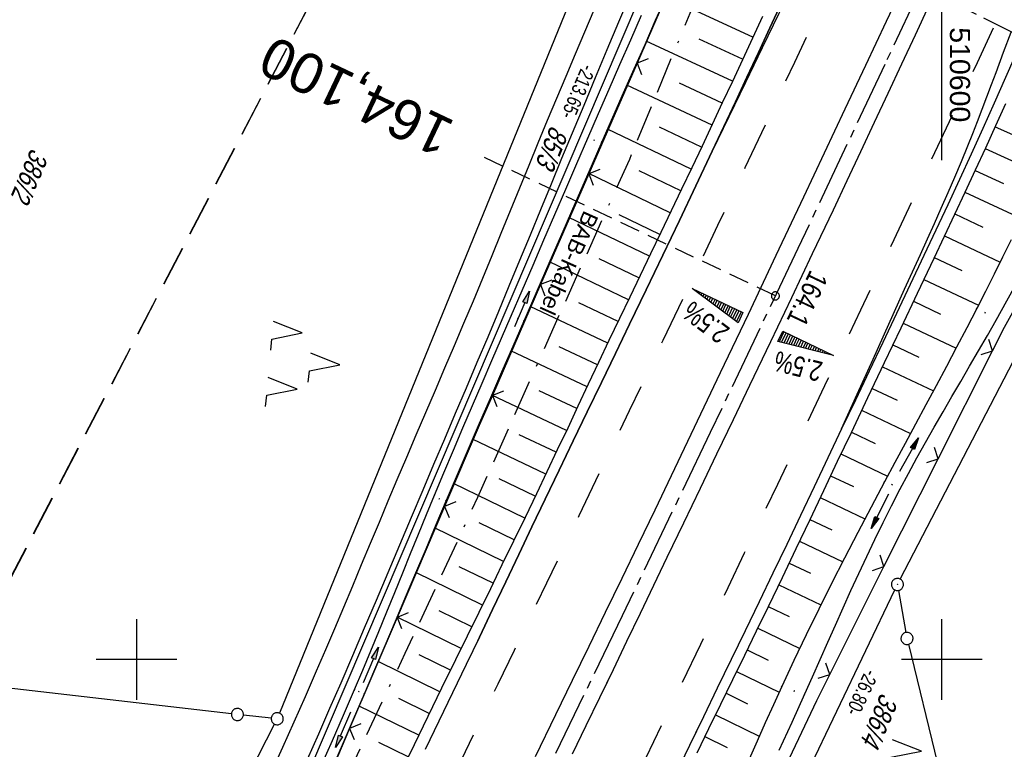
# Model space of a CAD drawing. Extents: x 510037 to 510706, y 460701 to 461658.
# Tile 32 of 34: x 510486 to 510608, y 461489 to 461579. Entities that reach past the tile are written whole.
import ezdxf
from ezdxf.enums import TextEntityAlignment as Align

# ---------------------------------------------------------------- set-up
doc = ezdxf.new("R2010")
doc.units = 0
doc.header["$LTSCALE"] = 10
doc.header["$MEASUREMENT"] = 0
for name, pattern in [('ACAD_ISO16W100', [73, 15, -6.5, 15, -6.5, 15, -7, 1, -7]), ('ACHSE', [5.5, 4, -0.5, 0.5, -0.5]), ('AUSGEZOGEN', [0]), ('LT00', [0]), ('LT02', [0.4, 0.2, -0.2]), ('LT05', [0.7, 0.5, -0.2]), ('LT14', [0.6, 0.5, -0.1]), ('LT17', [0.15, 0.1, -0.05])]:
    doc.linetypes.add(name, pattern=pattern)
doc.layers.get('0').update_dxf_attribs({"linetype": 'LT00'})
for name, color, linetype in [('--EK_FBR', 1, 'LT00'), ('--EK_ST-93-1', 30, 'LT17'), ('--EL_DFK_AB_L', 21, 'LT00'), ('--EL_DFK_AB_P', 7, 'LT00'), ('-AX-093', 35, 'ACHSE'), ('-QUE-20O', 11, 'LT00'), ('-QUE-20W', 11, 'LT00'), ('-ST-93-1', 250, 'LT00'), ('ABSTAND', 8, 'LT00'), ('BAB-KABEL', 220, 'ACAD_ISO16W100'), ('BAB-KABEL_TEXT', 221, 'Continuous'), ('DFK_AB_L', 21, 'LT00'), ('DFK_AB_P', 7, 'LT00'), ('DFK_FLUR_NR', 250, 'LT00'), ('DFK_GZPKT', 250, 'LT00'), ('DFK_KATASTER', 250, 'LT00'), ('DFK_NUTZUNG', 250, 'LT00'), ('FFH', 61, 'LT05'), ('NSG', 61, 'LT05'), ('PFEIL', 140, 'AUSGEZOGEN'), ('V108_AFBR_BAB', 250, 'LT00'), ('V108_BOESCH', 250, 'LT00'), ('V108_BOSCHUNG', 250, 'LT00'), ('V108_GRABEN', 250, 'LT00'), ('V108_LD_MARK', 250, 'LT00'), ('V108_LG_MARK', 250, 'LT02'), ('V108_PK_GR', 1, 'LT00'), ('V108_RASTER', 250, 'LT00'), ('V108_ZAUN', 40, 'LT00')]:
    doc.layers.add(name, color=color, linetype=linetype)
doc.layers.add('-BLATT_108-RAND', color=7, linetype='LT14', plot=False)
doc.styles.add('Beschrift', font='ARIAL.TTF')
doc.styles.get("Standard").update_dxf_attribs({"font": 'ARIAL.TTF'})

# ---------------------------------------------------------------- blocks, each defined once
blk = doc.blocks.new('SYMB7010')
at = {"color": 0, "linetype": 'ByBlock'}
for points in [[(-0.031408, 0.499213), (-0.093728, 0.49134), (-0.15457, 0.475719), (-0.212975, 0.452595), (-0.268021, 0.422333), (-0.31884, 0.385411), (-0.36463, 0.342411), (-0.40467, 0.29401), (-0.438329, 0.240973), (-0.465074, 0.184136), (-0.484486, 0.124395), (-0.496256, 0.062692), (-0.5002, 0)], [(-0.5002, 0), (-0.496256, -0.062692), (-0.484486, -0.124395), (-0.465075, -0.184136), (-0.438329, -0.240973), (-0.404671, -0.29401), (-0.36463, -0.342411), (-0.31884, -0.385411), (-0.268021, -0.422333), (-0.212975, -0.452595), (-0.154571, -0.475719), (-0.093728, -0.49134), (-0.031408, -0.499213), (0.031408, -0.499213)], [(0.5002, 0), (0.496256, 0.062692), (0.484485, 0.124395), (0.465074, 0.184136), (0.438329, 0.240973), (0.40467, 0.29401), (0.36463, 0.342411), (0.31884, 0.385411), (0.268021, 0.422333), (0.212975, 0.452595), (0.15457, 0.475719), (0.093728, 0.49134), (0.031408, 0.499213), (-0.031408, 0.499213)], [(0.031408, -0.499213), (0.093728, -0.491341), (0.15457, -0.475719), (0.212975, -0.452595), (0.268021, -0.422333), (0.31884, -0.385411), (0.36463, -0.342411), (0.404671, -0.294011), (0.438329, -0.240974), (0.465075, -0.184136), (0.484486, -0.124395), (0.496256, -0.062692), (0.500201, 0)]]:
    blk.add_lwpolyline(points, dxfattribs=at)
blk = doc.blocks.new('SYMB0003')
at = {"color": 0, "linetype": 'ByBlock'}
for p, q in [((-0.015712, 0), (0.010166, 0.012015)), ((0, -0.021257), (-0.015712, 0)), ((0.010166, 0.012015), (0, -0.021257))]:
    blk.add_line(p, q, dxfattribs=at)
for points in [[(-0.031395, 0.499013), (-0.093691, 0.491144), (-0.154509, 0.475528), (-0.21289, 0.452414), (-0.267913, 0.422164), (-0.318712, 0.385257), (-0.364484, 0.342274), (-0.404509, 0.293893), (-0.438154, 0.240877), (-0.464888, 0.184062), (-0.484292, 0.124345), (-0.496058, 0.062667), (-0.5, 0)], [(-0.5, 0), (-0.496058, -0.062667), (-0.484292, -0.124345), (-0.464888, -0.184062), (-0.438154, -0.240877), (-0.404509, -0.293893), (-0.364485, -0.342274), (-0.318712, -0.385257), (-0.267914, -0.422164), (-0.21289, -0.452414), (-0.154509, -0.475529), (-0.093691, -0.491144), (-0.031395, -0.499014), (0.031395, -0.499014)], [(0.5, 0), (0.496057, 0.062667), (0.484292, 0.124345), (0.464888, 0.184062), (0.438153, 0.240877), (0.404509, 0.293893), (0.364484, 0.342274), (0.318712, 0.385257), (0.267913, 0.422164), (0.21289, 0.452414), (0.154509, 0.475528), (0.093691, 0.491144), (0.031395, 0.499013), (-0.031395, 0.499013)], [(0.031395, -0.499014), (0.093691, -0.491144), (0.154509, -0.475529), (0.21289, -0.452414), (0.267914, -0.422164), (0.318712, -0.385257), (0.364485, -0.342274), (0.404509, -0.293893), (0.438154, -0.240877), (0.464889, -0.184062), (0.484292, -0.124345), (0.496058, -0.062667), (0.5, 0)]]:
    blk.add_lwpolyline(points, dxfattribs=at)
blk = doc.blocks.new('SYMB7222')
at = {"color": 0, "linetype": 'ByBlock'}
blk.add_line((0, 0.185), (-0.11, -0.185), dxfattribs=at)
blk.add_lwpolyline([(0.25, -0.185), (0.11, -0.185), (0, 0.185)], dxfattribs=at)
blk = doc.blocks.new('SYMB7221')
at = {"color": 0, "linetype": 'ByBlock'}
for p, q in [((0, 0.435), (-0.11, 0.065)), ((0.11, 0.065), (0, 0.435)), ((0.25, 0.065), (0.11, 0.065)), ((-0.35, -0.065), (-0.46, -0.435)), ((0.35, -0.065), (0.24, -0.435))]:
    blk.add_line(p, q, dxfattribs=at)
for points in [[(-0.1, -0.435), (-0.24, -0.435), (-0.35, -0.065)], [(0.6, -0.435), (0.46, -0.435), (0.35, -0.065)]]:
    blk.add_lwpolyline(points, dxfattribs=at)
blk = doc.blocks.new('Pfreil3')
at = {"layer": 'PFEIL'}
blk.add_hatch(color=256, dxfattribs=at).paths.add_polyline_path([(-1.55, 0.27), (-1.55, -0.27), (0, 0)])
for p, q in [((-1.55, 0), (-4.83, 0)), ((-1.55, -0.27), (-1.55, 0.27)), ((-1.55, 0.27), (0, 0)), ((0, 0), (-1.55, -0.27))]:
    blk.add_line(p, q, dxfattribs=at)
blk = doc.blocks.new('SYMB0011')
at = {"color": 0, "linetype": 'ByBlock'}
for p, q in [((0.5, 0), (-0.5, 0)), ((0, 0.5), (0, -0.5))]:
    blk.add_line(p, q, dxfattribs=at)
blk = doc.blocks.new('SYMB0024')
at = {"color": 0, "linetype": 'ByBlock'}
for p, q in [((-0.5, 0.5), (0, 0)), ((0, 0), (0.5, 0.5))]:
    blk.add_line(p, q, dxfattribs=at)
blk = doc.blocks.new('SYMB2')
at = {"color": 0, "linetype": 'ByBlock', "flags": 128}
for points in [[(-0.031395, 0.499013), (-0.093691, 0.491144), (-0.154509, 0.475528), (-0.21289, 0.452414), (-0.267913, 0.422164), (-0.318712, 0.385257), (-0.364484, 0.342274), (-0.404509, 0.293893), (-0.438154, 0.240877), (-0.464888, 0.184062), (-0.484292, 0.124345), (-0.496058, 0.062667), (-0.5, 0)], [(-0.5, 0), (-0.496058, -0.062667), (-0.484292, -0.124345), (-0.464888, -0.184062), (-0.438154, -0.240877), (-0.404509, -0.293893), (-0.364485, -0.342274), (-0.318712, -0.385257), (-0.267914, -0.422164), (-0.21289, -0.452414), (-0.154509, -0.475529), (-0.093691, -0.491144), (-0.031395, -0.499014), (0.031395, -0.499014)], [(0.5, 0), (0.496057, 0.062667), (0.484292, 0.124345), (0.464888, 0.184062), (0.438153, 0.240877), (0.404509, 0.293893), (0.364484, 0.342274), (0.318712, 0.385257), (0.267913, 0.422164), (0.21289, 0.452414), (0.154509, 0.475528), (0.093691, 0.491144), (0.031395, 0.499013), (-0.031395, 0.499013)], [(0.031395, -0.499014), (0.093691, -0.491144), (0.154509, -0.475529), (0.21289, -0.452414), (0.267914, -0.422164), (0.318712, -0.385257), (0.364485, -0.342274), (0.404509, -0.293893), (0.438154, -0.240877), (0.464889, -0.184062), (0.484292, -0.124345), (0.496058, -0.062667), (0.5, 0)]]:
    blk.add_lwpolyline(points, dxfattribs=at)

msp = doc.modelspace()

# ---------------------------------------------------------------- linework, layer by layer
at = {"layer": '--EK_FBR'}
for points in [[(510571.48, 461563.14), (510572.92, 461566.21), (510574.36, 461569.28), (510575.79, 461572.35), (510577.22, 461575.42), (510578.66, 461578.49), (510580.1, 461581.56), (510581.55, 461584.62), (510582.33, 461586.26), (510583.11, 461587.9), (510583.89, 461589.53), (510584.18, 461590.15)], [(510584.18, 461590.15), (510583.89, 461589.53), (510583.11, 461587.9), (510582.33, 461586.26), (510581.55, 461584.62), (510580.1, 461581.56), (510578.66, 461578.49), (510577.22, 461575.42), (510575.79, 461572.35), (510574.36, 461569.28), (510572.92, 461566.21), (510571.48, 461563.14)], [(510595.55, 461584.49), (510595.14, 461583.63), (510593.08, 461579.25), (510590.52, 461573.8), (510587.96, 461568.35), (510585.39, 461562.9), (510582.82, 461557.45), (510579.38, 461550.17), (510575.94, 461542.88), (510572.48, 461535.6), (510570.46, 461531.34), (510568.43, 461527.08), (510566.39, 461522.82), (510564.35, 461518.57), (510562.31, 461514.31), (510560.26, 461510.08), (510558.21, 461505.84), (510556.16, 461501.61), (510554.1, 461497.38)], [(510561.3, 461582.62), (510559.86, 461579.17), (510558.42, 461575.73), (510556.97, 461572.28), (510555.54, 461568.83), (510554.1, 461565.38), (510552.79, 461562.22), (510551.48, 461559.05), (510550.18, 461555.88), (510548.87, 461552.71), (510547.56, 461549.55), (510546.25, 461546.38), (510544.93, 461543.22), (510543.61, 461540.05), (510542.27, 461536.88), (510540.93, 461533.72), (510539.59, 461530.55), (510538.24, 461527.39), (510536.9, 461524.23), (510535.56, 461521.06), (510534.1, 461517.63), (510532.65, 461514.2), (510531.2, 461510.77), (510529.75, 461507.34), (510528.29, 461503.91), (510526.83, 461500.48), (510525.36, 461497.06), (510523.98, 461493.9), (510522.6, 461490.73), (510521.21, 461487.58)], [(510599.09, 461582.72), (510598.39, 461581.23), (510596.68, 461577.57), (510594.98, 461573.94), (510593.28, 461570.32), (510591.59, 461566.7), (510589.89, 461563.08), (510588.19, 461559.45), (510586.49, 461555.83), (510583.91, 461550.38), (510581.33, 461544.93), (510578.73, 461539.48), (510576.13, 461534.04), (510574.08, 461529.77), (510572.03, 461525.5), (510569.98, 461521.23), (510567.92, 461516.96), (510565.87, 461512.69), (510564.2, 461509.2), (510562.52, 461505.71), (510560.85, 461502.23), (510559.17, 461498.74), (510557.76, 461495.81)], [(510556.77, 461580.68), (510555.61, 461577.93), (510554.46, 461575.19), (510553.3, 461572.44), (510552.15, 461569.7), (510551.01, 461566.95), (510549.85, 461564.15), (510548.7, 461561.35), (510547.56, 461558.54), (510546.41, 461555.74), (510545.26, 461552.93), (510544.11, 461550.13), (510542.96, 461547.33), (510541.79, 461544.53), (510540.62, 461541.75), (510539.45, 461538.97), (510538.26, 461536.2), (510537.08, 461533.42), (510535.89, 461530.65), (510534.7, 461527.88), (510533.52, 461525.1), (510532.34, 461522.33), (510531.23, 461519.68), (510530.12, 461517.04), (510529.02, 461514.4), (510527.91, 461511.75), (510526.81, 461509.11), (510525.7, 461506.47), (510524.59, 461503.83), (510523.46, 461501.19), (510522.33, 461498.56), (510520.94, 461495.38), (510519.54, 461492.22), (510518.13, 461489.06), (510516.7, 461485.9)], [(510610.07, 461577.26), (510609, 461574.81), (510607.91, 461572.31), (510606.5, 461569.13), (510605.08, 461565.96), (510603.64, 461562.79), (510602.19, 461559.63), (510600.72, 461556.48), (510599.25, 461553.32), (510597.77, 461550.17), (510596.08, 461546.58), (510594.38, 461542.99), (510592.67, 461539.4), (510590.96, 461535.81), (510589.26, 461532.23), (510587.55, 461528.64), (510587.55, 461528.64)], [(510610.07, 461577.26), (510609, 461574.81), (510607.91, 461572.31), (510606.5, 461569.13), (510605.08, 461565.96), (510603.64, 461562.79), (510602.19, 461559.63), (510600.72, 461556.48), (510599.25, 461553.32), (510597.77, 461550.17), (510596.08, 461546.58), (510594.38, 461542.99), (510592.67, 461539.4), (510590.96, 461535.81), (510589.26, 461532.23), (510587.55, 461528.64)], [(510542.39, 461502.38), (510542.58, 461502.79), (510544.21, 461506.21), (510545.85, 461509.64), (510547.48, 461513.06), (510549.11, 461516.49), (510550.75, 461519.91), (510552.49, 461523.53), (510554.23, 461527.16), (510555.98, 461530.78), (510557.73, 461534.4), (510559.48, 461538.02), (510561.23, 461541.64), (510563.3, 461545.93), (510565.36, 461550.23), (510567.41, 461554.52), (510569.45, 461558.83), (510571.48, 461563.14)], [(510587.55, 461528.64), (510585.85, 461525.06), (510584.14, 461521.47), (510582.44, 461517.89), (510580.73, 461514.31), (510579.02, 461510.73), (510577.3, 461507.15), (510575.58, 461503.58), (510573.85, 461500.01), (510572.12, 461496.45), (510570.39, 461492.88), (510569.4, 461490.84)]]:
    msp.add_lwpolyline(points, dxfattribs=at)
at = {"layer": '--EK_FBR', "color": 0}
for points in [[(510595.14, 461583.63), (510593.08, 461579.25), (510590.52, 461573.8), (510587.96, 461568.35), (510585.39, 461562.9), (510582.82, 461557.45), (510579.38, 461550.17), (510575.94, 461542.88), (510572.48, 461535.6), (510570.46, 461531.34), (510568.43, 461527.08), (510566.39, 461522.82), (510564.35, 461518.57), (510562.31, 461514.31), (510560.26, 461510.08), (510558.21, 461505.84), (510556.16, 461501.61), (510554.1, 461497.38), (510552.04, 461493.14), (510549.5, 461487.92)], [(510598.39, 461581.23), (510596.68, 461577.57), (510594.98, 461573.94), (510593.28, 461570.32), (510591.59, 461566.7), (510589.89, 461563.08), (510588.19, 461559.45), (510586.49, 461555.83), (510583.91, 461550.38), (510581.33, 461544.93), (510578.73, 461539.48), (510576.13, 461534.04), (510574.08, 461529.77), (510572.03, 461525.5), (510569.98, 461521.23), (510567.92, 461516.96), (510565.87, 461512.69), (510564.2, 461509.2), (510562.52, 461505.71), (510560.85, 461502.23), (510559.17, 461498.74), (510557.49, 461495.26), (510555.81, 461491.78), (510554.1, 461488.25)], [(510571.48, 461563.14), (510569.45, 461558.83), (510567.41, 461554.52), (510565.36, 461550.23), (510563.3, 461545.93), (510561.23, 461541.64), (510559.48, 461538.02), (510557.73, 461534.4), (510555.98, 461530.78), (510554.23, 461527.16), (510552.49, 461523.53), (510550.75, 461519.91), (510549.11, 461516.49), (510547.48, 461513.06), (510545.85, 461509.64), (510544.21, 461506.21), (510542.58, 461502.79), (510540.94, 461499.37), (510539.24, 461495.85), (510537.54, 461492.33), (510535.83, 461488.81)], [(510587.55, 461528.64), (510585.85, 461525.06), (510584.14, 461521.47), (510582.44, 461517.89), (510580.73, 461514.31), (510579.02, 461510.73), (510577.3, 461507.15), (510575.58, 461503.58), (510573.85, 461500.01), (510572.12, 461496.45), (510570.39, 461492.88), (510568.66, 461489.31), (510566.93, 461485.74)]]:
    msp.add_lwpolyline(points, dxfattribs=at)
at = {"layer": '--EK_ST-93-1', "ltscale": 2.5}
msp.add_line((510579.33, 461545.17), (510543.2, 461562.36), dxfattribs=at)
at = {"layer": '--EL_DFK_AB_L'}
for p, q in [((510514.64, 461470.23), (510569.07, 461597.68)), ((510594.83, 461509.99), (510625.65, 461569.5)), ((510583.25, 461485.82), (510594.16, 461508.64))]:
    msp.add_line(p, q, dxfattribs=at)
at = {"layer": '-AX-093', "ltscale": 0.2}
msp.add_lwpolyline([(510597.42, 461583.56), (510592.91, 461573.91), (510582.11, 461551.05), (510571.25, 461528.21), (510560.31, 461505.42), (510549.3, 461482.65), (510538.22, 461459.93), (510527.07, 461437.23), (510515.84, 461414.58)], dxfattribs=at)
at = {"layer": '-BLATT_108-RAND'}
msp.add_lwpolyline([(510449.46, 461657.25), (510037.07, 460829.27), (510293.97, 460701.31), (510706.36, 461529.3), (510449.46, 461657.25)], dxfattribs=at)
at = {"layer": '-QUE-20O'}
for p, q in [((510580.38, 461540.7), (510579.8, 461539.47)), ((510580.09, 461539.39), (510580.65, 461540.57)), ((510580.92, 461540.44), (510580.39, 461539.32)), ((510580.69, 461539.24), (510581.2, 461540.32)), ((510581.47, 461540.19), (510580.98, 461539.17)), ((510581.28, 461539.09), (510581.74, 461540.06)), ((510582.01, 461539.93), (510581.58, 461539.02)), ((510581.87, 461538.95), (510582.28, 461539.8)), ((510582.55, 461539.67), (510582.17, 461538.87)), ((510582.47, 461538.8), (510582.82, 461539.54)), ((510583.09, 461539.42), (510582.76, 461538.72)), ((510583.06, 461538.65), (510583.36, 461539.29)), ((510583.64, 461539.16), (510583.36, 461538.57)), ((510583.65, 461538.5), (510583.91, 461539.03)), ((510584.18, 461538.9), (510583.95, 461538.42)), ((510584.25, 461538.35), (510584.45, 461538.77)), ((510584.72, 461538.64), (510584.55, 461538.28)), ((510584.84, 461538.2), (510584.99, 461538.52)), ((510585.26, 461538.39), (510585.14, 461538.13)), ((510585.44, 461538.05), (510585.53, 461538.26)), ((510585.8, 461538.13), (510585.73, 461537.98)), ((510586.03, 461537.9), (510586.07, 461538)), ((510586.35, 461537.87), (510586.33, 461537.83))]:
    msp.add_line(p, q, dxfattribs=at)
msp.add_lwpolyline([(510579.64, 461539.5), (510580.24, 461540.77), (510586.56, 461537.77), (510579.64, 461539.5)], dxfattribs=at)
at = {"layer": '-QUE-20W'}
for p, q in [((510569.13, 461546.04), (510569.11, 461546.01)), ((510569.36, 461545.83), (510569.4, 461545.91)), ((510569.67, 461545.78), (510569.6, 461545.64)), ((510569.85, 461545.46), (510569.94, 461545.65)), ((510570.21, 461545.53), (510570.09, 461545.28)), ((510570.34, 461545.1), (510570.48, 461545.4)), ((510570.75, 461545.27), (510570.58, 461544.91)), ((510570.83, 461544.73), (510571.02, 461545.14)), ((510571.29, 461545.01), (510571.07, 461544.55)), ((510571.32, 461544.37), (510571.56, 461544.88)), ((510571.84, 461544.75), (510571.56, 461544.18)), ((510571.81, 461544), (510572.11, 461544.63)), ((510572.38, 461544.5), (510572.06, 461543.82)), ((510572.3, 461543.63), (510572.65, 461544.37)), ((510572.92, 461544.24), (510572.55, 461543.45)), ((510572.79, 461543.27), (510573.19, 461544.11)), ((510573.46, 461543.98), (510573.04, 461543.09)), ((510573.28, 461542.9), (510573.73, 461543.85)), ((510574, 461543.73), (510573.53, 461542.72)), ((510573.77, 461542.54), (510574.28, 461543.6)), ((510574.55, 461543.47), (510574.02, 461542.36)), ((510574.26, 461542.17), (510574.82, 461543.34)), ((510575.09, 461543.21), (510574.51, 461541.99))]:
    msp.add_line(p, q, dxfattribs=at)
msp.add_lwpolyline([(510574.7, 461541.84), (510568.98, 461546.11), (510575.3, 461543.11), (510574.7, 461541.84)], dxfattribs=at)
at = {"layer": 'BAB-KABEL', "ltscale": 0.03, "flags": 128}
msp.add_lwpolyline([(510574.85, 461594.8), (510569.71, 461582.7), (510561.2, 461562.13), (510551.36, 461540.29), (510542.35, 461520.11), (510533.34, 461500.77), (510523.92, 461480.84), (510512.92, 461456.78), (510503.17, 461435.53), (510491.52, 461410.89), (510474.15, 461375.68), (510470.86, 461368.07), (510456.67, 461345.86), (510442.11, 461335.81), (510432.93, 461329.47), (510418.52, 461314.17), (510414.45, 461310.68), (510392.53, 461293.88), (510391.47, 461292.79), (510384.56, 461284.24), (510370.44, 461266.05), (510358.86, 461249.2), (510349.55, 461235.4), (510346.85, 461229.52), (510339.04, 461212.72), (510332.43, 461196.67), (510327.78, 461184.21), (510324.16, 461168.35), (510321.56, 461140.5), (510321.11, 461134.95), (510320.21, 461121.15), (510318.96, 461109.13), (510317.77, 461098.77), (510314, 461086.18), (510307.39, 461063.51), (510303.81, 461056.08), (510295.35, 461038.15), (510284.52, 461019.14), (510277.08, 461005.45), (510269.64, 460991.86), (510259.08, 460974.13), (510247.23, 460955.03), (510235.38, 460934.18), (510229.77, 460924.43), (510224.09, 460914.63), (510217.2, 460902.58), (510206.18, 460883.31), (510199.39, 460872.01), (510196.63, 460864.65), (510190.02, 460847.77), (510183.49, 460836.65), (510180.01, 460830.87), (510176.15, 460823.97), (510174.5, 460821.68), (510167.06, 460811.48), (510163.85, 460807.73), (510158.7, 460798.44), (510145.59, 460775.75), (510145.51, 460775.62), (510145.34, 460775.34)], dxfattribs=at)
at = {"layer": 'DFK_AB_L'}
for p, q in [((510514.64, 461470.23), (510569.07, 461597.68)), ((510594.83, 461509.99), (510625.65, 461569.5)), ((510583.25, 461485.82), (510594.16, 461508.64))]:
    msp.add_line(p, q, dxfattribs=at)
at = {"layer": 'DFK_KATASTER'}
for p, q in [((510561.79, 461601.31), (510517.76, 461493.34)), ((510594.61, 461508.58), (510595.54, 461503.36)), ((510511.79, 461493.26), (510440.55, 461501.43)), ((510595.85, 461501.89), (510599.45, 461487.1)), ((510516.73, 461492.73), (510513.28, 461493.09)), ((510483.56, 461426.03), (510517.14, 461491.98))]:
    msp.add_line(p, q, dxfattribs=at)
at = {"layer": 'FFH', "flags": 128}
msp.add_lwpolyline([(510538.04, 461613.13), (510423.5, 461393.5), (510381.5, 461342), (510324.5, 461295.5), (510279.5, 461258), (510299.5, 461092), (510208, 461085.5), (510167.33, 461090.8)], dxfattribs=at)
at = {"layer": 'NSG', "flags": 128}
msp.add_lwpolyline([(510538.04, 461613.13), (510423.58, 461393.41), (510381.68, 461341.8), (510324.57, 461295.46), (510279.53, 461258.23), (510299.75, 461091.8), (510207.87, 461085.74), (510167.44, 461091.03)], dxfattribs=at)
at = {"layer": 'V108_AFBR_BAB'}
for points in [[(510584.18, 461590.15), (510583.89, 461589.53), (510583.11, 461587.9), (510582.33, 461586.26), (510581.55, 461584.62), (510580.1, 461581.56), (510578.66, 461578.49), (510577.22, 461575.42), (510575.79, 461572.35), (510574.36, 461569.28), (510572.92, 461566.21), (510571.48, 461563.14)], [(510561.3, 461582.62), (510559.86, 461579.17), (510558.42, 461575.73), (510556.97, 461572.28), (510555.54, 461568.83), (510554.1, 461565.38), (510552.79, 461562.22), (510551.48, 461559.05), (510550.18, 461555.88), (510548.87, 461552.71), (510547.56, 461549.55), (510546.25, 461546.38), (510544.93, 461543.22), (510543.61, 461540.05), (510542.27, 461536.88), (510540.93, 461533.72), (510539.59, 461530.55), (510538.24, 461527.39), (510536.9, 461524.23), (510535.56, 461521.06), (510534.1, 461517.63), (510532.65, 461514.2), (510531.2, 461510.77), (510529.75, 461507.34), (510528.29, 461503.91), (510526.83, 461500.48), (510525.36, 461497.06), (510523.98, 461493.9), (510522.6, 461490.73), (510521.21, 461487.58)], [(510556.77, 461580.68), (510555.61, 461577.93), (510554.46, 461575.19), (510553.3, 461572.44), (510552.15, 461569.7), (510551.01, 461566.95), (510549.85, 461564.15), (510548.7, 461561.35), (510547.56, 461558.54), (510546.41, 461555.74), (510545.26, 461552.93), (510544.11, 461550.13), (510542.96, 461547.33), (510541.79, 461544.53), (510540.62, 461541.75), (510539.45, 461538.97), (510538.26, 461536.2), (510537.08, 461533.42), (510535.89, 461530.65), (510534.7, 461527.88), (510533.52, 461525.1), (510532.34, 461522.33), (510531.23, 461519.68), (510530.12, 461517.04), (510529.02, 461514.4), (510527.91, 461511.75), (510526.81, 461509.11), (510525.7, 461506.47), (510524.59, 461503.83), (510523.46, 461501.19), (510522.33, 461498.56), (510520.94, 461495.38), (510519.54, 461492.22), (510518.13, 461489.06), (510516.7, 461485.9)], [(510610.07, 461577.26), (510609, 461574.81), (510607.91, 461572.31), (510606.5, 461569.13), (510605.08, 461565.96), (510603.64, 461562.79), (510602.19, 461559.63), (510600.72, 461556.48), (510599.25, 461553.32), (510597.77, 461550.17), (510596.08, 461546.58), (510594.38, 461542.99), (510592.67, 461539.4), (510590.96, 461535.81), (510589.26, 461532.23), (510587.55, 461528.64)]]:
    msp.add_lwpolyline(points, dxfattribs=at)
at = {"layer": 'V108_AFBR_BAB', "color": 2}
for points in [[(510595.14, 461583.63), (510593.08, 461579.25), (510590.52, 461573.8), (510587.96, 461568.35), (510585.39, 461562.9), (510582.82, 461557.45), (510579.38, 461550.17), (510575.94, 461542.88), (510572.48, 461535.6), (510570.46, 461531.34), (510568.43, 461527.08), (510566.39, 461522.82), (510564.35, 461518.57), (510562.31, 461514.31), (510560.26, 461510.08), (510558.21, 461505.84), (510556.16, 461501.61), (510554.1, 461497.38), (510552.04, 461493.14), (510549.5, 461487.92)], [(510598.39, 461581.23), (510596.68, 461577.57), (510594.98, 461573.94), (510593.28, 461570.32), (510591.59, 461566.7), (510589.89, 461563.08), (510588.19, 461559.45), (510586.49, 461555.83), (510583.91, 461550.38), (510581.33, 461544.93), (510578.73, 461539.48), (510576.13, 461534.04), (510574.08, 461529.77), (510572.03, 461525.5), (510569.98, 461521.23), (510567.92, 461516.96), (510565.87, 461512.69), (510564.2, 461509.2), (510562.52, 461505.71), (510560.85, 461502.23), (510559.17, 461498.74), (510557.49, 461495.26), (510555.81, 461491.78), (510554.1, 461488.25)], [(510571.48, 461563.14), (510569.45, 461558.83), (510567.41, 461554.52), (510565.36, 461550.23), (510563.3, 461545.93), (510561.23, 461541.64), (510559.48, 461538.02), (510557.73, 461534.4), (510555.98, 461530.78), (510554.23, 461527.16), (510552.49, 461523.53), (510550.75, 461519.91), (510549.11, 461516.49), (510547.48, 461513.06), (510545.85, 461509.64), (510544.21, 461506.21), (510542.58, 461502.79), (510540.94, 461499.37), (510539.24, 461495.85), (510537.54, 461492.33), (510535.83, 461488.81)], [(510587.55, 461528.64), (510585.85, 461525.06), (510584.14, 461521.47), (510582.44, 461517.89), (510580.73, 461514.31), (510579.02, 461510.73), (510577.3, 461507.15), (510575.58, 461503.58), (510573.85, 461500.01), (510572.12, 461496.45), (510570.39, 461492.88), (510568.66, 461489.31), (510566.93, 461485.74)]]:
    msp.add_lwpolyline(points, dxfattribs=at)
at = {"layer": 'V108_BOESCH'}
for points in [[(510577.72, 461579.87), (510576.47, 461577.19), (510575.23, 461574.51), (510573.99, 461571.82), (510572.74, 461569.14), (510571.49, 461566.46), (510570.23, 461563.78), (510568.96, 461561.1), (510567.68, 461558.42), (510566.39, 461555.74), (510565.1, 461553.06), (510563.81, 461550.38), (510562.52, 461547.71), (510561.24, 461545.03), (510559.96, 461542.35), (510558.67, 461539.63), (510557.38, 461536.91), (510556.1, 461534.19), (510554.82, 461531.47), (510553.54, 461528.75), (510552.25, 461526.03), (510550.96, 461523.32), (510549.67, 461520.6), (510548.25, 461517.65), (510546.82, 461514.7), (510545.38, 461511.75), (510543.94, 461508.8), (510542.5, 461505.86), (510541.05, 461502.91), (510539.61, 461499.97), (510537.89, 461496.45), (510536.18, 461492.93), (510534.46, 461489.41), (510532.75, 461485.88)], [(510607.89, 461569.05), (510606.66, 461566.28), (510605.4, 461563.53), (510604.14, 461560.78), (510602.86, 461558.03), (510601.58, 461555.29), (510600.29, 461552.55), (510598.99, 461549.82), (510596.94, 461545.49), (510594.89, 461541.16), (510592.83, 461536.84), (510590.78, 461532.51), (510588.73, 461528.18), (510587.02, 461524.58), (510585.31, 461520.97), (510583.59, 461517.37), (510581.88, 461513.76), (510580.16, 461510.16), (510578.42, 461506.56), (510576.95, 461503.53), (510575.48, 461500.49), (510574, 461497.46), (510572.52, 461494.43), (510571.03, 461491.39), (510569.56, 461488.36)]]:
    msp.add_lwpolyline(points, dxfattribs=at)
at = {"layer": 'V108_BOSCHUNG'}
for p, q in [((510576.52, 461577.3), (510565.71, 461582.32)), ((510575.26, 461574.58), (510569.88, 461577.07)), ((510574, 461571.86), (510563.29, 461576.82)), ((510571.46, 461566.39), (510560.88, 461571.36)), ((510572.73, 461569.12), (510567.41, 461571.61)), ((510570.17, 461563.66), (510564.93, 461566.14)), ((510606.61, 461566.19), (510610.26, 461564.54)), ((510568.88, 461560.93), (510558.48, 461565.9)), ((510605.38, 461563.48), (510612.55, 461560.18)), ((510566.28, 461555.51), (510556.08, 461560.41)), ((510567.58, 461558.21), (510562.43, 461560.69)), ((510604.13, 461560.76), (510607.67, 461559.12)), ((510602.87, 461558.05), (510609.89, 461554.77)), ((510564.98, 461552.81), (510559.93, 461555.23)), ((510601.6, 461555.35), (510605.08, 461553.71)), ((510563.68, 461550.1), (510553.68, 461554.9)), ((510600.33, 461552.64), (510607.23, 461549.37)), ((510561.08, 461544.7), (510551.29, 461549.39)), ((510562.38, 461547.4), (510557.43, 461549.78)), ((510599.05, 461549.93), (510602.47, 461548.31)), ((510597.76, 461547.22), (510604.53, 461544.01)), ((510559.79, 461542), (510554.94, 461544.31)), ((510596.48, 461544.51), (510599.82, 461542.92)), ((510558.51, 461539.3), (510548.9, 461543.86)), ((510595.19, 461541.8), (510601.76, 461538.68)), ((510555.96, 461533.89), (510546.5, 461538.35)), ((510557.23, 461536.6), (510552.47, 461538.85)), ((510593.9, 461539.09), (510597.13, 461537.56)), ((510592.62, 461536.38), (510598.94, 461533.38)), ((510554.68, 461531.17), (510549.99, 461533.38)), ((510591.33, 461533.67), (510594.43, 461532.2)), ((510553.4, 461528.46), (510544.11, 461532.84)), ((510590.04, 461530.96), (510596.1, 461528.09)), ((510588.76, 461528.25), (510591.72, 461526.84)), ((510550.82, 461523.01), (510541.73, 461527.36)), ((510552.11, 461525.74), (510547.51, 461527.92)), ((510587.47, 461525.54), (510593.26, 461522.79)), ((510549.52, 461520.3), (510545.03, 461522.45)), ((510586.19, 461522.83), (510589.02, 461521.48)), ((510548.22, 461517.58), (510539.36, 461521.86)), ((510584.9, 461520.12), (510590.45, 461517.48)), ((510583.61, 461517.41), (510586.34, 461516.11)), ((510545.58, 461512.16), (510537.02, 461516.36)), ((510546.9, 461514.87), (510542.54, 461516.99)), ((510582.32, 461514.7), (510587.69, 461512.15)), ((510544.27, 461509.47), (510540.06, 461511.53)), ((510581.03, 461511.99), (510583.68, 461510.73)), ((510542.95, 461506.77), (510534.68, 461510.82)), ((510579.74, 461509.3), (510584.98, 461506.78)), ((510578.44, 461506.6), (510581.05, 461505.34)), ((510540.3, 461501.39), (510532.35, 461505.28)), ((510541.62, 461504.08), (510537.57, 461506.07)), ((510577.14, 461503.91), (510582.35, 461501.37)), ((510538.99, 461498.69), (510535.08, 461500.6)), ((510575.83, 461501.21), (510578.44, 461499.94)), ((510537.67, 461496), (510530.01, 461499.75)), ((510574.51, 461498.52), (510579.8, 461495.94)), ((510536.36, 461493.3), (510532.59, 461495.14)), ((510573.2, 461495.82), (510575.87, 461494.51)), ((510535.04, 461490.6), (510527.65, 461494.22)), ((510571.88, 461493.13), (510577.33, 461490.47)), ((510570.57, 461490.43), (510573.34, 461489.08)), ((510533.73, 461487.9), (510530.09, 461489.68))]:
    msp.add_line(p, q, dxfattribs=at)
at = {"layer": 'V108_GRABEN'}
for points in [[(510565.75, 461582.42), (510564.42, 461579.39), (510563.1, 461576.37), (510561.77, 461573.35), (510560.43, 461570.34), (510559.1, 461567.32), (510557.78, 461564.29), (510556.16, 461560.59), (510554.54, 461556.88), (510552.93, 461553.18), (510551.33, 461549.47), (510549.72, 461545.76), (510548.11, 461542.05), (510546.73, 461538.87), (510545.34, 461535.68), (510543.96, 461532.5), (510542.57, 461529.31), (510541.19, 461526.12), (510539.82, 461522.93), (510538.45, 461519.74), (510537.18, 461516.74), (510535.91, 461513.73), (510534.64, 461510.73), (510533.37, 461507.72), (510532.11, 461504.72), (510530.84, 461501.71), (510529.56, 461498.71), (510528.28, 461495.71), (510526.92, 461492.54), (510525.55, 461489.38), (510524.17, 461486.23)], [(510522.92, 461486.81), (510524.33, 461489.95), (510525.72, 461493.1), (510527.08, 461496.26), (510528.1, 461498.67), (510529.11, 461501.08), (510530.1, 461503.49), (510531.09, 461505.91), (510532.08, 461508.33), (510533.06, 461510.75), (510534.04, 461513.17), (510535.02, 461515.59), (510536.01, 461518.01), (510537.01, 461520.42), (510538.18, 461523.21), (510539.35, 461526), (510540.54, 461528.79), (510541.73, 461531.57), (510542.93, 461534.35), (510544.13, 461537.13), (510545.33, 461539.91), (510546.53, 461542.68), (510547.88, 461545.84), (510549.24, 461548.99), (510550.59, 461552.15), (510551.95, 461555.3), (510553.31, 461558.45), (510554.67, 461561.6), (510556.03, 461564.75), (510557.36, 461567.81), (510558.69, 461570.87), (510560.03, 461573.92), (510561.37, 461576.97), (510562.7, 461580.03)], [(510608.6, 461552.14), (510607.54, 461550), (510606.48, 461547.86), (510605.41, 461545.73), (510604.33, 461543.61), (510603.08, 461541.2), (510601.83, 461538.8), (510600.56, 461536.4), (510599.28, 461534.01), (510598, 461531.62), (510596.72, 461529.23), (510595.43, 461526.85), (510594.15, 461524.46), (510592.87, 461522.07), (510591.21, 461518.92), (510589.56, 461515.77), (510587.92, 461512.61), (510586.31, 461509.44), (510584.72, 461506.26), (510583.16, 461503.06), (510581.62, 461499.86), (510580.12, 461496.64), (510579.09, 461494.39), (510578.07, 461492.13), (510577.06, 461489.88), (510576.06, 461487.61)], [(510579.8, 461488.73), (510581.4, 461492.23), (510582.98, 461495.73), (510583.93, 461497.87), (510584.88, 461500.01), (510585.84, 461502.15), (510586.79, 461504.29), (510587.75, 461506.43), (510588.71, 461508.56), (510589.69, 461510.69), (510590.68, 461512.81), (510591.69, 461514.92), (510592.71, 461517.02), (510593.76, 461519.11), (510594.83, 461521.19), (510595.86, 461523.12), (510596.91, 461525.04), (510597.98, 461526.96), (510599.06, 461528.86), (510600.15, 461530.76), (510601.25, 461532.66), (510602.35, 461534.55), (510603.45, 461536.45), (510604.55, 461538.35), (510605.65, 461540.25), (510606.73, 461542.15), (510609.59, 461547.33)]]:
    msp.add_lwpolyline(points, dxfattribs=at)
at = {"layer": 'V108_LD_MARK'}
for points in [[(510584.56, 461589.96), (510584.27, 461589.4), (510583.46, 461587.78), (510582.66, 461586.16), (510581.86, 461584.53), (510579.77, 461580.26), (510577.7, 461575.98), (510575.62, 461571.7), (510573.55, 461567.42), (510571.48, 461563.14)], [(510587.55, 461528.64), (510589.5, 461532.98), (510591.45, 461537.32), (510593.41, 461541.65), (510595.37, 461545.99), (510597.33, 461550.32), (510598.2, 461552.24), (510599.07, 461554.16), (510599.93, 461556.08), (510600.78, 461558), (510601.62, 461559.93), (510602.44, 461561.87), (510603.24, 461563.82), (510603.84, 461565.33), (510604.43, 461566.85), (510605.01, 461568.37), (510605.59, 461569.89), (510606.16, 461571.42), (510606.73, 461572.94), (510607.67, 461575.44), (510608.61, 461577.93), (510608.63, 461577.98)]]:
    msp.add_lwpolyline(points, dxfattribs=at)
at = {"layer": 'V108_LG_MARK', "ltscale": 3, "flags": 128}
for points in [[(510588.24, 461588.13), (510587.5, 461586.54), (510585.8, 461582.91), (510583.75, 461578.54), (510581.7, 461574.18), (510579.65, 461569.81), (510577.6, 461565.44), (510575.55, 461561.08), (510572.16, 461553.92), (510568.77, 461546.77), (510565.36, 461539.62), (510563.28, 461535.27), (510561.19, 461530.91), (510559.1, 461526.56), (510557.01, 461522.21), (510554.92, 461517.85), (510552.92, 461513.67), (510550.91, 461509.48), (510548.9, 461505.3), (510546.89, 461501.11), (510544.87, 461496.93), (510542.84, 461492.74), (510540.81, 461488.55), (510538.76, 461484.36), (510536.72, 461480.18), (510534.67, 461475.99), (510532.04, 461470.6), (510529.4, 461465.21), (510526.76, 461459.82), (510524.11, 461454.43), (510520.61, 461447.32), (510517.11, 461440.21), (510513.6, 461433.11), (510510.06, 461425.94), (510506.51, 461418.78), (510502.96, 461411.61), (510500.87, 461407.4), (510498.78, 461403.2), (510496.69, 461398.99), (510494.58, 461394.79), (510492.48, 461390.59), (510490.86, 461387.39), (510489.25, 461384.19), (510487.63, 461381), (510486.01, 461377.81)], [(510514.83, 461389.51), (510516.43, 461392.69), (510518.04, 461395.87), (510519.63, 461399.05), (510521.23, 461402.24), (510523.35, 461406.47), (510525.46, 461410.71), (510527.56, 461414.95), (510529.66, 461419.19), (510531.76, 461423.44), (510534.51, 461429.01), (510537.26, 461434.59), (510540, 461440.17), (510542.75, 461445.74), (510544.85, 461449.99), (510546.94, 461454.25), (510549.03, 461458.5), (510551.12, 461462.76), (510553.2, 461467.01), (510555.22, 461471.17), (510557.24, 461475.33), (510559.25, 461479.5), (510561.26, 461483.66), (510563.27, 461487.83), (510566.66, 461494.87), (510570.06, 461501.91), (510573.45, 461508.96), (510575.51, 461513.24), (510577.58, 461517.52), (510579.63, 461521.8), (510581.69, 461526.09), (510583.74, 461530.37), (510585.81, 461534.73), (510587.88, 461539.09), (510589.95, 461543.46), (510592.01, 461547.83), (510594.07, 461552.19), (510604.41, 461574.18), (510606.66, 461578.96)]]:
    msp.add_lwpolyline(points, dxfattribs=at)
at = {"layer": 'V108_RASTER'}
for p, q in [((510600, 461562.03), (510600, 461582.27)), ((510500, 461505), (510500, 461495)), ((510600, 461495), (510600, 461505)), ((510505, 461500), (510495, 461500)), ((510605, 461500), (510595, 461500))]:
    msp.add_line(p, q, dxfattribs=at)
at = {"layer": 'V108_ZAUN'}
for p, q in [((510562.16, 461574.07), (510556.17, 461560.32)), ((510556.17, 461560.32), (510550.18, 461546.57)), ((510550.18, 461546.57), (510544.19, 461532.81)), ((510599.55, 461524.94), (510606.28, 461538.34)), ((510592.81, 461511.54), (510599.55, 461524.94)), ((510538.26, 461519.03), (510532.36, 461505.24)), ((510586.07, 461498.14), (510592.81, 461511.54)), ((510532.36, 461505.24), (510526.46, 461491.45)), ((510526.46, 461491.45), (510520.56, 461477.66))]:
    msp.add_line(p, q, dxfattribs=at)
for points in [[(510568.12, 461587.83), (510564.9, 461580.37), (510562.16, 461574.07)], [(510606.28, 461538.34), (510607.77, 461541.3), (510613.44, 461551.52)], [(510544.19, 461532.81), (510542.56, 461529.06), (510538.26, 461519.03)], [(510579.58, 461484.62), (510584.46, 461494.93), (510586.07, 461498.14)]]:
    msp.add_lwpolyline(points, dxfattribs=at)

# ---------------------------------------------------------------- block references
at = {"layer": '--EL_DFK_AB_P', "xscale": 1.500000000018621, "yscale": 1.5, "zscale": 1.5, "rotation": 264.7377099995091}
msp.add_blockref('SYMB0003', (510594.48, 461509.32), dxfattribs=at)
at = {"layer": '-ST-93-1', "rotation": 274.1956499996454}
msp.add_blockref('SYMB2', (510579.33, 461545.17), dxfattribs=at)
at = {"layer": 'DFK_AB_P', "xscale": 1.500000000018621, "yscale": 1.5, "zscale": 1.5, "rotation": 264.7377099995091}
msp.add_blockref('SYMB0003', (510594.48, 461509.32), dxfattribs=at)
at = {"layer": 'DFK_GZPKT', "xscale": 1.500000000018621, "yscale": 1.5, "zscale": 1.5, "rotation": 264.7377099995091}
for p in [(510595.67, 461502.62), (510512.53, 461493.17), (510517.48, 461492.65)]:
    msp.add_blockref('SYMB7010', p, dxfattribs=at)
at = {"layer": 'DFK_NUTZUNG', "yscale": 10, "zscale": 10}
for name, p, xscale, rotation in [('SYMB7221', (510520.92, 461537.02), 9.999999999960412, 264.7377000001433), ('SYMB7222', (510595.62, 461488.78), 10.00000000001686, 264.7377100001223)]:
    msp.add_blockref(name, p, dxfattribs=dict(at, xscale=xscale, rotation=rotation))
at = {"layer": 'PFEIL'}
for p, rotation in [((510548.81, 461545.77), 67.25167309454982), ((510597.11, 461527.56), 60.58251729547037), ((510591.24, 461516.26), 243.4234661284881), ((510530.07, 461501.53), 66.31439712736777), ((510524.7, 461489.09), 246.5260180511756)]:
    msp.add_blockref('Pfreil3', p, dxfattribs=dict(at, rotation=rotation))
at = {"layer": 'V108_PK_GR', "xscale": 0.09999999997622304, "yscale": 0.09999999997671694, "zscale": 0.1, "rotation": 243.5238000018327}
for p in [(510556.03, 461564.75), (510556.85, 461564.51), (510557.78, 461564.29), (510604.33, 461543.61), (510605.39, 461543.07), (510546.53, 461542.68), (510547.36, 461542.36), (510548.11, 461542.05), (510606.73, 461542.15), (510592.87, 461522.07), (510593.83, 461521.72), (510594.83, 461521.19), (510537.01, 461520.42), (510537.62, 461519.96), (510538.45, 461519.74), (510580.12, 461496.64), (510527.08, 461496.26), (510527.62, 461496.02), (510528.28, 461495.71), (510581.69, 461496.09), (510582.98, 461495.73)]:
    msp.add_blockref('SYMB0011', p, dxfattribs=at)
at = {"layer": 'V108_ZAUN', "yscale": 2.099999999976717, "zscale": 2.1}
for p, xscale, rotation in [((510562.16, 461574.07), 2.099999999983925, 246.4661899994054), ((510556.17, 461560.32), 2.099999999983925, 246.4661899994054), ((510550.18, 461546.57), 2.099999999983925, 246.4661899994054), ((510606.28, 461538.34), 2.099999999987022, 63.31047999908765), ((510544.19, 461532.81), 2.099999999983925, 246.4661899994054), ((510599.55, 461524.94), 2.099999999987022, 63.31047999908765), ((510538.26, 461519.03), 2.100000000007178, 246.8337900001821), ((510592.81, 461511.54), 2.099999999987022, 63.31047999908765), ((510532.36, 461505.24), 2.100000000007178, 246.8337900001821), ((510586.07, 461498.14), 2.099999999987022, 63.31047999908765), ((510526.46, 461491.45), 2.100000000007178, 246.8337900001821)]:
    msp.add_blockref('SYMB0024', p, dxfattribs=dict(at, xscale=xscale, rotation=rotation))

# ---------------------------------------------------------------- texts
at = {"layer": '--EK_ST-93-1', "style": 'Beschrift'}
msp.add_text('164,100', height=5, rotation=-205.405, dxfattribs=at).set_placement((510538.68, 461564.51), align=Align.MIDDLE_LEFT)
at = {"layer": '-QUE-20O', "style": 'Beschrift', "width": 0.75}
msp.add_text('2.5%', height=2.5, rotation=165.9379, dxfattribs=at).set_placement((510585.34, 461536.91))
at = {"layer": '-QUE-20W', "style": 'Beschrift', "width": 0.75}
msp.add_text('2.5%', height=2.5, rotation=143.3172, dxfattribs=at).set_placement((510573.82, 461541.1))
at = {"layer": '-ST-93-1', "style": 'Beschrift', "width": 0.8}
msp.add_text('  164.1', height=2.5, rotation=-115.4046, dxfattribs=at).set_placement((510584.35, 461549.91))
at = {"layer": 'ABSTAND', "width": 0.75}
for s, rotation, p in [(' -213.65-', -113.1233, (510555.62, 461574.56)), (' -26.80-', -115.5322, (510590.81, 461499.4))]:
    msp.add_text(s, height=1.8, rotation=rotation, dxfattribs=at).set_placement(p)
at = {"layer": 'BAB-KABEL_TEXT', "insert": (510552.77, 461549.68), "char_height": 2, "attachment_point": 8, "rotation": 245.8393, "style": 'Beschrift'}
msp.add_mtext('BAB-Kabel', dxfattribs=at)
at = {"layer": 'DFK_FLUR_NR', "oblique": 13.754, "width": 0.75}
for s, rotation, p in [('85/3', 247.8777, (510551.46, 461566.45)), ('386/2', 246.8655, (510486.95, 461563.63)), ('386/4', 246.8655, (510592.46, 461495.98))]:
    msp.add_text(s, height=2.5, rotation=rotation, dxfattribs=at).set_placement(p)
at = {"layer": 'V108_RASTER', "width": 1.014}
msp.add_text(' 510600', height=2.5, rotation=-90.0019, dxfattribs=at).set_placement((510601, 461579.53))

doc.saveas('drawing.dxf')
